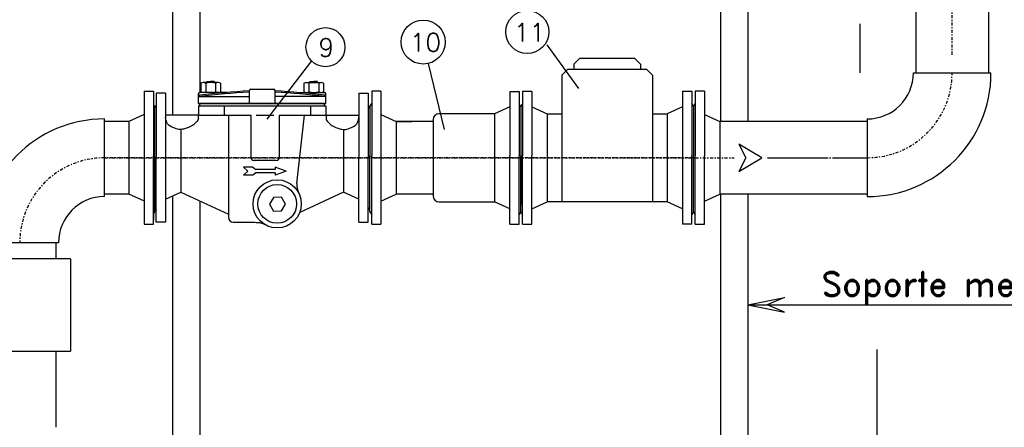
# Model space of a CAD drawing. Header units: millimetres. Extents: x -1738 to -1421, y 322 to 602.
# Tile 5 of 9: x -1569 to -1487, y 430 to 463. Entities that reach past the tile are written whole.
import ezdxf
from ezdxf.enums import TextEntityAlignment as Align

# ---------------------------------------------------------------- set-up
doc = ezdxf.new("R2010")
doc.units = ezdxf.units.MM
doc.linetypes.add('TRAZO_Y_PUNTO', pattern=[1, 0.5, -0.25, 0, -0.25])
doc.linetypes.add('TYZ', pattern=[10.5, 10, -0.25, 0, -0.25])
doc.layers.add('FUNDIDO', color=3, linetype='Continuous')
doc.layers.add('POLIET', color=7, linetype='Continuous')
doc.styles.add('ESTANDAR', font='romans.shx')
doc.styles.add('ROMANC', font='ROMAND.SHX')

msp = doc.modelspace()

# ---------------------------------------------------------------- linework, layer by layer
at = {"linetype": 'TRAZO_Y_PUNTO', "lineweight": -3, "ltscale": 0.5}
for p, q in [((-1491.786, 460.535), (-1491.786, 535.26)), ((-1512.98, 452.038), (-1561.685, 452.038)), ((-1561.685, 452.038), (-1527.355, 452.038)), ((-1527.355, 452.038), (-1509.763, 452.038))]:
    msp.add_line(p, q, dxfattribs=at)
at = {"lineweight": -3, "ltscale": 0.5}
for p, q in [((-1488.786, 535.26), (-1488.786, 459.038)), ((-1556.087, 468.907), (-1556.087, 455.548)), ((-1553.837, 468.907), (-1553.837, 457.416)), ((-1510.9, 468.907), (-1510.9, 455.038)), ((-1508.65, 468.907), (-1508.65, 455.038)), ((-1494.786, 465.907), (-1494.786, 459.038)), ((-1525.225, 461.341), (-1522.6, 457.747)), ((-1544.618, 460.026), (-1548.291, 455.207)), ((-1535, 459.804), (-1533.67, 454.369)), ((-1522.488, 460.243), (-1522.988, 459.743)), ((-1522.488, 460.243), (-1517.989, 460.243)), ((-1517.989, 460.243), (-1517.489, 459.743)), ((-1523.488, 459.339), (-1523.988, 458.839)), ((-1523.488, 459.339), (-1516.989, 459.339)), ((-1516.989, 459.339), (-1516.489, 458.839)), ((-1494.986, 459.038), (-1488.586, 459.038)), ((-1553.258, 458.296), (-1553.229, 458.336)), ((-1553.258, 458.24), (-1553.258, 458.296)), ((-1553.229, 458.336), (-1552.939, 458.336)), ((-1552.65, 458.336), (-1552.939, 458.336)), ((-1552.621, 458.296), (-1552.65, 458.336)), ((-1552.621, 458.24), (-1552.621, 458.296)), ((-1544.755, 458.296), (-1544.726, 458.336)), ((-1544.755, 458.24), (-1544.755, 458.296)), ((-1544.726, 458.336), (-1544.436, 458.336)), ((-1544.147, 458.336), (-1544.436, 458.336)), ((-1544.118, 458.296), (-1544.147, 458.336)), ((-1544.118, 458.24), (-1544.118, 458.296)), ((-1553.946, 457.098), (-1553.946, 457.312)), ((-1551.625, 457.416), (-1553.841, 457.416)), ((-1549.745, 456.524), (-1549.745, 457.582)), ((-1549.641, 457.687), (-1547.735, 457.687)), ((-1547.63, 456.524), (-1547.63, 457.582)), ((-1545.751, 457.416), (-1543.535, 457.416)), ((-1543.43, 457.098), (-1543.43, 457.312)), ((-1557.651, 456.447), (-1557.564, 456.284)), ((-1553.946, 456.524), (-1553.946, 457.098)), ((-1553.946, 457.098), (-1549.745, 457.098)), ((-1553.946, 456.524), (-1543.43, 456.524)), ((-1543.43, 457.098), (-1547.63, 457.098)), ((-1543.43, 456.524), (-1543.43, 457.098)), ((-1557.564, 456.087), (-1557.564, 447.99)), ((-1553.946, 455.548), (-1556.666, 455.548)), ((-1553.961, 455.541), (-1549.609, 455.541)), ((-1553.946, 456.309), (-1553.946, 455.541)), ((-1553.946, 456.309), (-1543.43, 456.309)), ((-1551.813, 456.309), (-1551.813, 455.541)), ((-1551.475, 455.541), (-1551.475, 447.122)), ((-1549.609, 452.064), (-1549.609, 455.541)), ((-1549.178, 455.541), (-1547.734, 455.541)), ((-1547.273, 455.541), (-1543.43, 455.541)), ((-1547.273, 455.541), (-1547.273, 452.064)), ((-1545.82, 449.922), (-1545.187, 455.541)), ((-1544.712, 456.309), (-1544.712, 455.541)), ((-1543.43, 456.309), (-1543.43, 455.541)), ((-1543.43, 455.541), (-1540.709, 455.541)), ((-1529.523, 455.667), (-1534.114, 455.667)), ((-1527.355, 456.238), (-1527.355, 448.141)), ((-1527.355, 456.238), (-1527.355, 448.141)), ((-1525.188, 455.667), (-1523.988, 455.667)), ((-1516.489, 455.667), (-1515.289, 455.667)), ((-1561.685, 448.838), (-1561.685, 455.238)), ((-1559.677, 455.038), (-1561.685, 455.038)), ((-1534.584, 455.038), (-1537.633, 455.038)), ((-1510.193, 455.038), (-1510.954, 455.038)), ((-1498.786, 455.038), (-1510.9, 455.038)), ((-1498.786, 455.238), (-1498.786, 448.838)), ((-1509.374, 453.163), (-1508.796, 452.038)), ((-1507.487, 452.038), (-1509.374, 453.163)), ((-1547.525, 451.812), (-1549.356, 451.812)), ((-1508.796, 452.038), (-1509.374, 450.913)), ((-1509.374, 450.913), (-1507.487, 452.038)), ((-1559.677, 449.038), (-1561.685, 449.038)), ((-1555.396, 449.203), (-1551.475, 447.38)), ((-1541.979, 449.203), (-1545.595, 447.522)), ((-1534.584, 449.038), (-1537.633, 449.038)), ((-1510.193, 449.038), (-1510.954, 449.038)), ((-1510.9, 449.038), (-1510.9, 396.445)), ((-1498.786, 449.038), (-1510.9, 449.038)), ((-1508.65, 449.038), (-1508.65, 396.445)), ((-1556.087, 448.889), (-1556.087, 433.257)), ((-1553.837, 448.478), (-1553.837, 428.691)), ((-1557.564, 447.579), (-1557.651, 447.394)), ((-1551.076, 446.723), (-1549.283, 446.723)), ((-1558.407, 446.558), (-1557.651, 446.558)), ((-1539.658, 446.558), (-1538.902, 446.558)), ((-1528.253, 446.558), (-1527.497, 446.558)), ((-1527.214, 446.558), (-1526.458, 446.558)), ((-1513.263, 446.558), (-1514.019, 446.558)), ((-1512.98, 446.558), (-1512.224, 446.558)), ((-1565.485, 445.038), (-1571.885, 445.038)), ((-1565.685, 443.718), (-1565.685, 445.038)), ((-1564.487, 443.718), (-1573.685, 443.718)), ((-1564.487, 443.718), (-1564.487, 436.086)), ((-1508.65, 439.906), (-1505.622, 440.513)), ((-1505.622, 440.513), (-1507.04, 439.906)), ((-1508.65, 439.906), (-1476.398, 439.906)), ((-1508.65, 439.906), (-1505.622, 439.299)), ((-1505.622, 439.299), (-1507.04, 439.906)), ((-1565.685, 429.822), (-1565.685, 436.086)), ((-1497.986, 436.233), (-1497.986, 388.162)), ((-1556.087, 433.257), (-1556.087, 417.638))]:
    msp.add_line(p, q, dxfattribs=at)
at = {"linetype": 'TYZ', "lineweight": -3, "ltscale": 0.5}
for p, q in [((-1499.367, 459.038), (-1499.367, 463.082)), ((-1507.016, 452.038), (-1498.786, 452.038))]:
    msp.add_line(p, q, dxfattribs=at)
at = {"color": 0, "linetype": 'Continuous', "lineweight": -3, "ltscale": 0.5}
for p, q in [((-1553.758, 458.179), (-1553.758, 457.476)), ((-1552.326, 458.24), (-1553.553, 458.24)), ((-1553.348, 458.179), (-1553.348, 457.476)), ((-1552.53, 458.179), (-1552.53, 457.476)), ((-1552.121, 458.179), (-1552.121, 457.476)), ((-1545.254, 458.179), (-1545.254, 457.476)), ((-1545.05, 458.24), (-1543.822, 458.24)), ((-1544.845, 458.179), (-1544.845, 457.476)), ((-1544.027, 458.179), (-1544.027, 457.476)), ((-1543.618, 458.179), (-1543.618, 457.476)), ((-1552.326, 457.416), (-1553.553, 457.416)), ((-1545.05, 457.416), (-1543.822, 457.416))]:
    msp.add_line(p, q, dxfattribs=at)
at = {"lineweight": -3, "ltscale": 0.5}
for points in [[(-1553.843, 456.309), (-1543.54, 456.309), (-1543.54, 456.524), (-1553.843, 456.524)], [(-1546.774, 448.219), (-1547.103, 448.781), (-1547.755, 448.776), (-1548.076, 448.209), (-1547.746, 447.648), (-1547.095, 447.653)]]:
    msp.add_lwpolyline(points, close=True, dxfattribs=at)
for centre, radius in [((-1526.826, 462.406), 1.774), ((-1535.406, 461.574), 1.816), ((-1543.469, 461.153), 1.609), ((-1547.45, 448.236), 1.987), ((-1547.45, 448.236), 1.595)]:
    msp.add_circle(centre, radius, dxfattribs=at)
for centre, radius, start, end in [((-1498.786, 459.038), 10.2, 270, 0), ((-1498.786, 459.038), 3.8, 270, 0), ((-1553.841, 457.312), 0.105, 90, 180), ((-1553.841, 457.098), 0.105, 96.20018, 180), ((-1544.143, 367.726), 89.899, 93.57287, 96.20643), ((-1544.143, 367.829), 89.899, 93.57287, 96.20018), ((-1549.641, 457.582), 0.105, 90, 180), ((-1547.735, 457.582), 0.105, 0, 90), ((-1553.233, 367.829), 89.899, 83.79982, 86.42713), ((-1553.233, 367.726), 89.899, 83.79357, 86.42713), ((-1543.535, 457.312), 0.105, 0, 90), ((-1543.535, 457.098), 0.105, 360, 83.79982), ((-1561.685, 445.038), 10.2, 90, 180), ((-1549.356, 452.064), 0.253, 180, 270), ((-1547.525, 452.064), 0.253, 270, 0), ((-1561.685, 445.038), 3.8, 90, 180), ((-1551.076, 447.122), 0.399, 180, 270)]:
    msp.add_arc(centre, radius, start, end, dxfattribs=at)
at = {"linetype": 'TRAZO_Y_PUNTO', "lineweight": -3, "ltscale": 0.5}
for centre, start, end in [((-1498.786, 459.038), 270, 0), ((-1561.685, 445.038), 90, 180)]:
    msp.add_arc(centre, 7, start, end, dxfattribs=at)
at = {"color": 0, "linetype": 'Continuous', "lineweight": -3, "ltscale": 0.5}
for centre, radius, start, end in [((-1553.553, 457.863), 0.377, 57.13278, 122.86722), ((-1552.939, 456.823), 1.417, 73.22135, 106.77865), ((-1552.326, 457.863), 0.377, 57.13278, 122.86722), ((-1545.05, 457.863), 0.377, 57.13278, 122.86722), ((-1544.436, 456.823), 1.417, 73.22135, 106.77865), ((-1543.822, 457.863), 0.377, 57.13278, 122.86722), ((-1553.553, 457.793), 0.377, 237.13278, 302.86722), ((-1552.939, 458.833), 1.417, 253.22135, 286.77865), ((-1552.326, 457.793), 0.377, 237.13278, 302.86722), ((-1545.05, 457.793), 0.377, 237.13278, 302.86722), ((-1544.436, 458.833), 1.417, 253.22135, 286.77865), ((-1543.822, 457.793), 0.377, 237.13278, 302.86722)]:
    msp.add_arc(centre, radius, start, end, dxfattribs=at)
at = {"lineweight": -3, "ltscale": 0.5}
for points in [[(-1553.961, 455.541), (-1553.96, 455.301), (-1553.993, 455.128), (-1554.096, 454.987), (-1554.442, 454.695), (-1555.097, 454.425), (-1555.438, 454.37), (-1555.888, 454.473), (-1556.483, 454.825), (-1556.608, 455.101), (-1556.666, 455.372)], [(-1543.415, 455.541), (-1543.415, 455.301), (-1543.383, 455.128), (-1543.28, 454.987), (-1542.933, 454.695), (-1542.278, 454.425), (-1541.937, 454.37), (-1541.488, 454.473), (-1540.892, 454.825), (-1540.768, 455.101), (-1540.709, 455.372)], [(-1545.82, 449.922), (-1545.808, 449.583), (-1545.736, 449.305), (-1545.63, 449.035)], [(-1549.283, 446.723), (-1549.097, 446.709), (-1548.88, 446.69), (-1548.635, 446.612), (-1548.428, 446.506)]]:
    msp.add_spline(points, degree=3, dxfattribs=at)
at = {"layer": 'FUNDIDO', "color": 7, "lineweight": -3, "ltscale": 0.5}
for p, q in [((-1522.988, 459.743), (-1522.988, 459.339)), ((-1517.489, 459.743), (-1517.489, 459.339)), ((-1523.988, 458.839), (-1523.988, 448.409)), ((-1516.489, 458.839), (-1516.489, 448.409)), ((-1558.407, 457.519), (-1558.407, 446.558)), ((-1558.407, 457.519), (-1557.651, 457.519)), ((-1557.651, 457.519), (-1557.651, 452.203)), ((-1556.666, 457.354), (-1557.422, 457.354)), ((-1557.422, 457.354), (-1557.422, 452.038)), ((-1556.666, 457.354), (-1556.666, 446.723)), ((-1540.709, 457.354), (-1539.953, 457.354)), ((-1540.709, 457.354), (-1540.709, 452.038)), ((-1539.953, 457.354), (-1539.953, 452.038)), ((-1538.902, 457.519), (-1539.658, 457.519)), ((-1539.658, 457.519), (-1539.658, 452.203)), ((-1538.902, 457.519), (-1538.902, 446.558)), ((-1528.253, 457.505), (-1527.497, 457.505)), ((-1528.253, 457.505), (-1528.253, 452.189)), ((-1527.497, 457.505), (-1527.497, 452.189)), ((-1526.458, 457.505), (-1527.214, 457.505)), ((-1527.214, 457.505), (-1527.214, 452.189)), ((-1526.458, 457.505), (-1526.458, 452.189)), ((-1514.019, 457.519), (-1513.263, 457.519)), ((-1514.019, 457.519), (-1514.019, 446.558)), ((-1513.263, 457.519), (-1513.263, 452.203)), ((-1512.224, 457.519), (-1512.98, 457.519)), ((-1512.98, 457.519), (-1512.98, 452.203)), ((-1512.224, 457.519), (-1512.224, 452.203)), ((-1557.564, 456.087), (-1557.422, 456.339)), ((-1539.812, 456.087), (-1539.953, 456.339)), ((-1539.8, 456.252), (-1539.658, 456.504)), ((-1527.355, 456.238), (-1527.497, 456.49)), ((-1527.355, 456.238), (-1527.214, 456.49)), ((-1513.122, 456.252), (-1513.263, 456.504)), ((-1513.122, 456.252), (-1512.98, 456.504)), ((-1558.407, 455.616), (-1559.677, 455.038)), ((-1557.564, 456.284), (-1557.564, 447.579)), ((-1557.422, 456.087), (-1557.422, 452.038)), ((-1539.812, 456.087), (-1539.812, 452.038)), ((-1539.8, 456.252), (-1539.8, 452.203)), ((-1539.8, 456.252), (-1539.8, 452.203)), ((-1538.902, 455.616), (-1537.633, 455.038)), ((-1528.253, 456.245), (-1529.523, 455.667)), ((-1529.523, 455.667), (-1529.523, 448.409)), ((-1527.355, 456.238), (-1527.355, 452.189)), ((-1527.355, 456.238), (-1527.355, 452.189)), ((-1527.355, 456.238), (-1527.355, 448.141)), ((-1527.355, 456.238), (-1527.355, 448.141)), ((-1526.458, 456.245), (-1525.188, 455.667)), ((-1525.188, 455.667), (-1525.188, 448.409)), ((-1514.019, 456.245), (-1515.289, 455.667)), ((-1515.289, 455.667), (-1515.289, 448.409)), ((-1513.122, 456.252), (-1513.122, 452.203)), ((-1513.122, 456.252), (-1513.122, 452.203)), ((-1512.224, 455.616), (-1510.954, 455.038)), ((-1559.677, 455.038), (-1559.677, 449.038)), ((-1537.633, 455.038), (-1536.321, 455.038)), ((-1537.633, 455.038), (-1537.633, 449.368)), ((-1537.633, 455.038), (-1537.633, 449.038)), ((-1534.584, 455.198), (-1534.584, 448.879)), ((-1515.289, 455.038), (-1515.289, 449.038)), ((-1510.954, 455.038), (-1510.954, 449.038)), ((-1557.651, 454.571), (-1557.651, 446.888)), ((-1555.396, 454.371), (-1555.396, 449.203)), ((-1541.979, 454.371), (-1541.979, 449.203)), ((-1557.651, 446.558), (-1557.651, 452.203)), ((-1557.422, 446.723), (-1557.422, 452.038)), ((-1557.422, 447.99), (-1557.422, 452.038)), ((-1555.445, 452.203), (-1555.451, 452.203)), ((-1540.709, 446.723), (-1540.709, 452.038)), ((-1539.953, 446.723), (-1539.953, 452.038)), ((-1539.812, 447.99), (-1539.812, 452.038)), ((-1539.8, 447.579), (-1539.8, 452.203)), ((-1539.8, 448.155), (-1539.8, 452.203)), ((-1539.658, 446.558), (-1539.658, 452.203)), ((-1528.253, 446.558), (-1528.253, 452.189)), ((-1527.497, 446.558), (-1527.497, 452.189)), ((-1527.355, 447.579), (-1527.355, 452.189)), ((-1527.355, 447.579), (-1527.355, 452.189)), ((-1527.214, 446.558), (-1527.214, 452.189)), ((-1526.458, 446.558), (-1526.458, 452.189)), ((-1513.263, 446.558), (-1513.263, 452.203)), ((-1513.122, 447.579), (-1513.122, 452.203)), ((-1513.122, 448.155), (-1513.122, 452.203)), ((-1512.98, 446.558), (-1512.98, 452.203)), ((-1512.224, 446.558), (-1512.224, 452.203)), ((-1550.224, 451.258), (-1549.877, 450.927)), ((-1549.45, 451.258), (-1550.224, 451.258)), ((-1550.224, 450.596), (-1549.877, 450.927)), ((-1549.45, 451.258), (-1549.219, 451.059)), ((-1549.219, 450.795), (-1549.45, 450.596)), ((-1547.603, 451.059), (-1549.219, 451.059)), ((-1547.603, 450.795), (-1549.219, 450.795)), ((-1547.603, 451.258), (-1547.603, 451.059)), ((-1546.717, 450.927), (-1547.603, 451.258)), ((-1546.717, 450.927), (-1547.603, 450.596)), ((-1547.603, 450.795), (-1547.603, 450.596)), ((-1549.45, 450.596), (-1550.224, 450.596)), ((-1558.404, 448.46), (-1559.674, 449.038)), ((-1556.666, 448.626), (-1555.396, 449.203)), ((-1540.709, 448.626), (-1541.979, 449.203)), ((-1538.902, 448.461), (-1537.633, 449.038)), ((-1512.224, 448.461), (-1510.954, 449.038)), ((-1534.114, 448.409), (-1529.523, 448.409)), ((-1528.253, 447.832), (-1529.523, 448.409)), ((-1526.458, 447.832), (-1525.188, 448.409)), ((-1515.289, 448.409), (-1525.188, 448.409)), ((-1514.019, 447.832), (-1515.289, 448.409)), ((-1557.564, 447.99), (-1557.422, 447.738)), ((-1539.812, 447.99), (-1539.953, 447.738)), ((-1539.8, 447.579), (-1539.658, 447.327)), ((-1527.355, 447.579), (-1527.497, 447.327)), ((-1527.355, 447.579), (-1527.214, 447.327)), ((-1513.122, 447.579), (-1513.263, 447.327)), ((-1513.122, 447.579), (-1512.98, 447.327)), ((-1556.666, 446.723), (-1557.422, 446.723)), ((-1540.709, 446.723), (-1539.953, 446.723))]:
    msp.add_line(p, q, dxfattribs=at)
for centre, start, end in [((-1534.114, 455.198), 90, 180), ((-1534.114, 448.879), 180, 270)]:
    msp.add_arc(centre, 0.47, start, end, dxfattribs=at)
at = {"layer": 'POLIET', "lineweight": -3, "ltscale": 0.5}
msp.add_line((-1573.685, 436.086), (-1564.487, 436.086), dxfattribs=at)

# ---------------------------------------------------------------- texts
at = {"lineweight": -3, "ltscale": 0.5}
for s, height, style, p in [('11', 1.5, 'ESTANDAR', (-1526.638, 461.628)), ('10', 1.5, 'ESTANDAR', (-1535.218, 460.795)), ('9', 1.5, 'ESTANDAR', (-1543.41, 460.374)), ('Soporte metálico', 2, 'ROMANC', (-1490.913, 440.63))]:
    msp.add_text(s, height=height, dxfattribs=dict(at, style=style)).set_placement(p, align=Align.CENTER)

doc.saveas('drawing.dxf')
